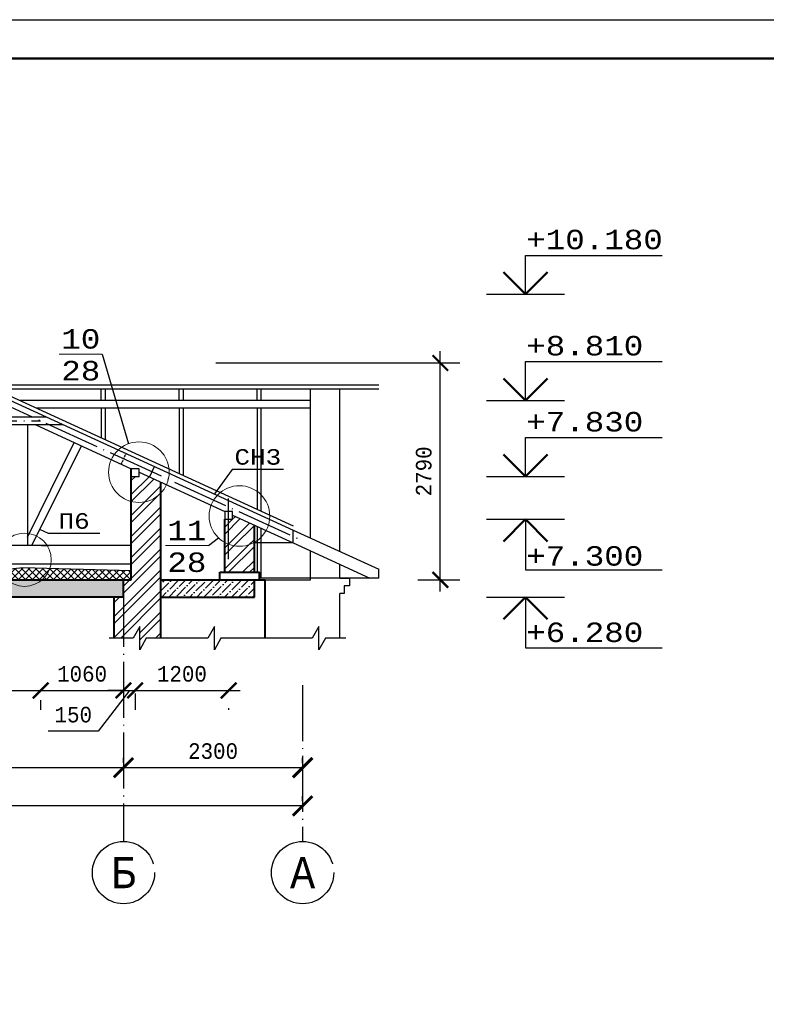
# Model space of a CAD drawing. Header units: millimetres. Extents: x -17 to 2655, y -428 to 194.
# Tile 30 of 47: x 1046 to 1142, y 68 to 194. Entities that reach past the tile are written whole.
import ezdxf
from ezdxf.enums import TextEntityAlignment as Align

# ---------------------------------------------------------------- set-up
doc = ezdxf.new("R2010")
doc.units = ezdxf.units.MM
doc.linetypes.add('ACAD_ISO02W100', pattern=[15, 12, -3])
doc.linetypes.add('ACAD_ISO04W100', pattern=[30, 24, -3, 0, -3])
for name, color, linetype in [('лист а3', 7, 'Continuous'), ('Оси', 3, 'ACAD_ISO04W100'), ('Размеры', 5, 'Continuous'), ('текст', 7, 'Continuous'), ('тонкий', 251, 'Continuous')]:
    doc.layers.add(name, color=color, linetype=linetype)
doc.layers.add('Стены', color=32, linetype='Continuous', lineweight=40)
doc.layers.add('стропила', color=40, linetype='Continuous', lineweight=30)
doc.styles.get("Standard").update_dxf_attribs({"font": 'COUR.TTF', "width": 0.8, "height": 2})
doc.styles.add('style1', font='COUR.TTF')
doc.dimstyles.new('100', dxfattribs={"dimtxt": 2, "dimasz": 2.5, "dimexe": 1.25, "dimexo": 0.625, "dimgap": 1, "dimtad": 1, "dimdec": 0, "dimlfac": 100, "dimtxsty": 'Standard', "dimblk": 'ARCHTICK', "dimcen": 2.5, "dimadec": 0, "dimazin": 0, "dimtfac": 1, "dimtdec": 0, "dimtmove": 0, "dimatfit": 3, "dimfxl": 0, "dimarcsym": 0})
doc.dimstyles.get("Standard").update_dxf_attribs({"dimtxt": 2, "dimasz": 2, "dimexe": 2.5, "dimexo": 2.5, "dimgap": 1, "dimtad": 1, "dimdec": 0, "dimzin": 0, "dimdsep": 46, "dimtxsty": 'Standard', "dimblk": 'ARCHTICK', "dimcen": -3, "dimdle": 1.5, "dimadec": 0, "dimazin": 0, "dimtfac": 0.75, "dimtdec": 0, "dimtofl": 0, "dimtmove": 0, "dimatfit": 3, "dimldrblk": 'ARCHTICK', "dimfxl": 0, "dimtvp": 1.5, "dimtolj": 1, "dimtzin": 0, "dimarcsym": 0})

# ---------------------------------------------------------------- blocks, each defined once
blk = doc.blocks.new('_ArchTick')
at = {"color": 0, "linetype": 'ByBlock', "const_width": 0.15}
blk.add_lwpolyline([(-0.5, -0.5), (0.5, 0.5)], dxfattribs=at)
blk = doc.blocks.new('*D2')
at = {"layer": 'Defpoints', "color": 0}
for p in [(1059.24, 98.4), (1059.24, 98.4), (1082.24, 98.4)]:
    blk.add_point(p, dxfattribs=at)
at = {"layer": 'Размеры', "color": 0, "lineweight": -2}
for p, q in [((1059.24, 99.02), (1059.24, 99.65)), ((1082.24, 99.02), (1082.24, 99.65)), ((1082.24, 98.4), (1059.24, 98.4))]:
    blk.add_line(p, q, dxfattribs=at)
at = {"layer": 'Размеры', "color": 0, "lineweight": -2, "xscale": 2.5, "yscale": 2.5, "zscale": 2.5, "rotation": 180}
blk.add_blockref('_ArchTick', (1059.24, 98.4), dxfattribs=at)
at = {"layer": 'Размеры', "color": 0, "lineweight": -2, "xscale": 2.5, "yscale": 2.5, "zscale": 2.5}
blk.add_blockref('_ArchTick', (1082.24, 98.4), dxfattribs=at)
at = {"layer": 'Размеры', "color": 0, "insert": (1070.74, 100.52), "char_height": 2, "attachment_point": 5}
blk.add_mtext('2300', dxfattribs=at)
blk = doc.blocks.new('*D3')
at = {"layer": 'Defpoints', "color": 0}
for p in [(1024.54, 98.4), (1024.54, 98.4), (1059.24, 98.4)]:
    blk.add_point(p, dxfattribs=at)
at = {"layer": 'Размеры', "color": 0, "lineweight": -2}
for p, q in [((1024.54, 99.02), (1024.54, 99.65)), ((1059.24, 99.02), (1059.24, 99.65)), ((1059.24, 98.4), (1024.54, 98.4))]:
    blk.add_line(p, q, dxfattribs=at)
at = {"layer": 'Размеры', "color": 0, "lineweight": -2, "xscale": 2.5, "yscale": 2.5, "zscale": 2.5, "rotation": 180}
blk.add_blockref('_ArchTick', (1024.54, 98.4), dxfattribs=at)
at = {"layer": 'Размеры', "color": 0, "lineweight": -2, "xscale": 2.5, "yscale": 2.5, "zscale": 2.5}
blk.add_blockref('_ArchTick', (1059.24, 98.4), dxfattribs=at)
at = {"layer": 'Размеры', "color": 0, "insert": (1041.89, 100.52), "char_height": 2, "attachment_point": 5}
blk.add_mtext('3470', dxfattribs=at)
blk = doc.blocks.new('*D7')
at = {"layer": 'Defpoints', "color": 0}
for p in [(950.04, 93.49), (950.04, 93.49), (1082.24, 93.49)]:
    blk.add_point(p, dxfattribs=at)
at = {"layer": 'Размеры', "color": 0, "lineweight": -2}
for p, q in [((950.04, 94.11), (950.04, 94.74)), ((1082.24, 94.11), (1082.24, 94.74)), ((1082.24, 93.49), (950.04, 93.49))]:
    blk.add_line(p, q, dxfattribs=at)
at = {"layer": 'Размеры', "color": 0, "lineweight": -2, "xscale": 2.5, "yscale": 2.5, "zscale": 2.5, "rotation": 180}
blk.add_blockref('_ArchTick', (950.04, 93.49), dxfattribs=at)
at = {"layer": 'Размеры', "color": 0, "lineweight": -2, "xscale": 2.5, "yscale": 2.5, "zscale": 2.5}
blk.add_blockref('_ArchTick', (1082.24, 93.49), dxfattribs=at)
at = {"layer": 'Размеры', "color": 0, "insert": (1011, 95.61), "char_height": 2, "attachment_point": 5}
blk.add_mtext('13220', dxfattribs=at)
blk = doc.blocks.new('*D123')
at = {"layer": 'Defpoints', "color": 0}
for p in [(1032.38, 113.6), (1048.59, 109.58), (1048.59, 108.32)]:
    blk.add_point(p, dxfattribs=at)
at = {"layer": 'Размеры', "color": 0, "lineweight": -2}
for p, q in [((1032.38, 111.1), (1032.38, 105.82)), ((1030.88, 108.32), (1050.09, 108.32)), ((1048.59, 107.08), (1048.59, 105.82))]:
    blk.add_line(p, q, dxfattribs=at)
at = {"layer": 'Размеры', "color": 0, "lineweight": -2, "xscale": 2, "yscale": 2, "zscale": 2, "rotation": 180}
blk.add_blockref('_ArchTick', (1032.38, 108.32), dxfattribs=at)
at = {"layer": 'Размеры', "color": 0, "lineweight": -2, "xscale": 2, "yscale": 2, "zscale": 2}
blk.add_blockref('_ArchTick', (1048.59, 108.32), dxfattribs=at)
at = {"layer": 'Размеры', "color": 0, "insert": (1040.49, 110.44), "char_height": 2, "attachment_point": 5}
blk.add_mtext('\\A1;1620', dxfattribs=at)
blk = doc.blocks.new('*D124')
at = {"layer": 'Defpoints', "color": 0}
for p in [(1059.24, 110.48), (1048.59, 109.58), (1059.24, 108.32)]:
    blk.add_point(p, dxfattribs=at)
at = {"layer": 'Размеры', "color": 0, "lineweight": -2}
for p, q in [((1047.09, 108.32), (1060.74, 108.32)), ((1059.24, 107.98), (1059.24, 105.82)), ((1048.59, 107.08), (1048.59, 105.82))]:
    blk.add_line(p, q, dxfattribs=at)
at = {"layer": 'Размеры', "color": 0, "lineweight": -2, "xscale": 2, "yscale": 2, "zscale": 2, "rotation": 180}
blk.add_blockref('_ArchTick', (1048.59, 108.32), dxfattribs=at)
at = {"layer": 'Размеры', "color": 0, "lineweight": -2, "xscale": 2, "yscale": 2, "zscale": 2}
blk.add_blockref('_ArchTick', (1059.24, 108.32), dxfattribs=at)
at = {"layer": 'Размеры', "color": 0, "insert": (1053.92, 110.44), "char_height": 2, "attachment_point": 5}
blk.add_mtext('\\A1;1060', dxfattribs=at)
blk = doc.blocks.new('*D125')
at = {"layer": 'Defpoints', "color": 0}
for p in [(1059.24, 110.26), (1060.74, 110.26), (1060.74, 108.32)]:
    blk.add_point(p, dxfattribs=at)
at = {"layer": 'Размеры', "color": 0, "lineweight": -2}
for p, q in [((1059.99, 108.32), (1056, 103.07)), ((1059.24, 108.32), (1057.24, 108.32)), ((1059.24, 108.32), (1060.74, 108.32)), ((1059.24, 107.76), (1059.24, 105.82)), ((1060.74, 108.32), (1062.74, 108.32)), ((1060.74, 107.76), (1060.74, 105.82)), ((1056, 103.07), (1049.58, 103.07))]:
    blk.add_line(p, q, dxfattribs=at)
at = {"layer": 'Размеры', "color": 0, "lineweight": -2, "xscale": 2, "yscale": 2, "zscale": 2}
blk.add_blockref('_ArchTick', (1059.24, 108.32), dxfattribs=at)
at = {"layer": 'Размеры', "color": 0, "lineweight": -2, "xscale": 2, "yscale": 2, "zscale": 2, "rotation": 180}
blk.add_blockref('_ArchTick', (1060.74, 108.32), dxfattribs=at)
at = {"layer": 'Размеры', "color": 0, "insert": (1052.79, 105.2), "char_height": 2, "attachment_point": 5}
blk.add_mtext('\\A1;150', dxfattribs=at)
blk = doc.blocks.new('*D126')
at = {"layer": 'Defpoints', "color": 0}
for p in [(1060.74, 110.43), (1072.74, 108.56), (1072.74, 108.32)]:
    blk.add_point(p, dxfattribs=at)
at = {"layer": 'Размеры', "color": 0, "lineweight": -2}
for p, q in [((1059.24, 108.32), (1074.24, 108.32)), ((1060.74, 107.93), (1060.74, 105.82)), ((1072.74, 106.06), (1072.74, 105.82))]:
    blk.add_line(p, q, dxfattribs=at)
at = {"layer": 'Размеры', "color": 0, "lineweight": -2, "xscale": 2, "yscale": 2, "zscale": 2, "rotation": 180}
blk.add_blockref('_ArchTick', (1060.74, 108.32), dxfattribs=at)
at = {"layer": 'Размеры', "color": 0, "lineweight": -2, "xscale": 2, "yscale": 2, "zscale": 2}
blk.add_blockref('_ArchTick', (1072.74, 108.32), dxfattribs=at)
at = {"layer": 'Размеры', "color": 0, "insert": (1066.74, 110.44), "char_height": 2, "attachment_point": 5}
blk.add_mtext('\\A1;1200', dxfattribs=at)
blk = doc.blocks.new('*D130')
at = {"layer": 'Defpoints', "color": 0}
for p in [(1068.6, 150.38), (1099.92, 150.38), (1094.52, 122.53)]:
    blk.add_point(p, dxfattribs=at)
at = {"layer": 'Размеры', "color": 0, "lineweight": -2}
for p, q in [((1099.92, 121.03), (1099.92, 151.88)), ((1071.1, 150.38), (1102.42, 150.38)), ((1097.02, 122.53), (1102.42, 122.53))]:
    blk.add_line(p, q, dxfattribs=at)
at = {"layer": 'Размеры', "color": 0, "lineweight": -2, "xscale": 2, "yscale": 2, "zscale": 2}
for p, rotation in [((1099.92, 150.38), 90), ((1099.92, 122.53), 270)]:
    blk.add_blockref('_ArchTick', p, dxfattribs=dict(at, rotation=rotation))
at = {"layer": 'Размеры', "color": 0, "insert": (1097.8, 136.46), "char_height": 2, "attachment_point": 5, "rotation": 90}
blk.add_mtext('\\A1;2790', dxfattribs=at)

msp = doc.modelspace()

# ---------------------------------------------------------------- hatches: boundary and pattern name
at = {"layer": 'тонкий'}
h = msp.add_hatch(dxfattribs=at)
h.set_pattern_fill('ANSI32', color=256, scale=0.2, style=0)
h.paths.add_polyline_path([(1059.2384, 120.3266), (1058.0384, 120.3266), (1058.0384, 115.0488), (1059.2384, 115.0488)])
h.paths.add_polyline_path([(1059.2384, 115.0488), (1060.4675, 115.0488), (1061.3203, 116.5488), (1061.3203, 113.5488), (1062.1583, 115.0488), (1064.0384, 115.0488), (1064.0384, 133.676, -0.27275241), (1060.2384, 132.5881), (1060.2384, 122.5266), (1059.2384, 122.5266), (1059.2384, 120.3266)])
h.paths.add_polyline_path([(1064.0384, 133.676), (1064.0384, 135.0587), (1061.2384, 136.3419), (1061.2384, 135.8002), (1060.2384, 135.8002), (1060.2384, 132.5881, 0.27275241)])
h.paths.add_polyline_path([(1072.2384, 123.5266), (1076.0384, 123.5266), (1076.0384, 127.3352, -0.26064411), (1072.2384, 127.3214)])
h.paths.add_polyline_path([(1073.2384, 130.8426), (1073.2384, 130.3009), (1072.7384, 130.3009), (1072.7384, 127.0888, 0.22311943), (1076.0384, 127.3352), (1076.0384, 129.5594)])
h.paths.add_polyline_path([(1072.7384, 130.3009), (1072.2384, 130.3009), (1072.2384, 127.3214, 0.03546238), (1072.7384, 127.0888)])
h = msp.add_hatch(dxfattribs=at)
h.set_pattern_fill('ANSI37', color=256, scale=0.2, style=0)
h.paths.add_polyline_path([(1001.9212, 123.793), (1000.6384, 123.7065), (1000.6384, 122.5266), (1001.0563, 122.5266, 0.11362653)])
h.paths.add_polyline_path([(1013.0102, 123.7286), (1011.0726, 123.6267), (1002.8982, 123.8589), (1001.9212, 123.793, -0.11362653), (1001.0563, 122.5266), (1013.8953, 122.5266, -0.1105245)])
h.paths.add_polyline_path([(1019.3939, 124.0644), (1013.0102, 123.7286, 0.1105245), (1013.8953, 122.5266), (1018.3816, 122.5266, 0.13720722)])
h.paths.add_polyline_path([(1022.6384, 124.0091), (1019.8191, 124.0868), (1019.3939, 124.0644, -0.13720722), (1018.3816, 122.5266), (1022.6384, 122.5266)])
h.paths.add_polyline_path([(1026.4384, 123.9043), (1022.6384, 124.0091), (1022.6384, 122.5266), (1026.4384, 122.5266)])
h.paths.add_polyline_path([(1043.3681, 123.827), (1040.9029, 123.9028), (1036.944, 123.7187), (1031.9722, 123.9948), (1026.4941, 123.9028), (1026.4384, 123.9043), (1026.4384, 122.5266), (1044.2946, 122.5266, -0.11843212)])
h.paths.add_polyline_path([(1049.7682, 123.9894), (1046.289, 124.0868), (1043.8952, 123.8107), (1043.3681, 123.827, 0.11843212), (1044.2946, 122.5266), (1048.7809, 122.5266, 0.13131453)])
h.paths.add_polyline_path([(1060.2384, 123.6961), (1049.7682, 123.9894, -0.13131453), (1048.7809, 122.5266), (1060.2384, 122.5266)])
h = msp.add_hatch(dxfattribs=at)
h.set_pattern_fill('ANSI36', color=256, scale=0.2, style=0)
h.paths.add_polyline_path([(996.4206, 122.5266), (951.8314, 122.5266, -0.11711735), (950.0384, 120.6706), (950.0384, 120.3266), (998.0384, 120.3266), (998.0384, 121.693, -0.13557404)])
h.paths.add_polyline_path([(951.8314, 122.5266), (950.0384, 122.5266), (950.0384, 120.6706, 0.11711735)])
h.paths.add_polyline_path([(1015.293, 121.7937, -0.11702653), (1013.8953, 122.5266), (1001.0563, 122.5266, -0.13557404), (999.4384, 121.693), (999.4384, 120.3266), (1014.2196, 120.3266)])
h.paths.add_polyline_path([(998.0384, 122.5266), (996.4206, 122.5266, 0.13557404), (998.0384, 121.693)], flags=17)
h.paths.add_polyline_path([(1001.0563, 122.5266), (999.4384, 122.5266), (999.4384, 121.693, 0.13557404)])
h.paths.add_polyline_path([(1018.3816, 122.5266), (1013.8953, 122.5266, 0.37408795)])
h.paths.add_polyline_path([(1045.3669, 121.8943, -0.09182193), (1044.2946, 122.5266), (1018.3816, 122.5266, -0.24627973), (1015.293, 121.7937), (1014.2196, 120.3266), (1043.4818, 120.3266)])
h.paths.add_polyline_path([(1059.2384, 122.5266), (1048.7809, 122.5266, -0.27289231), (1045.3669, 121.8943), (1043.4818, 120.3266), (1059.2384, 120.3266)])
h.paths.add_polyline_path([(1048.7809, 122.5266), (1044.2946, 122.5266, 0.37408795)])
h = msp.add_hatch(dxfattribs=at)
h.set_pattern_fill('ANSI36', color=256, scale=0.2, style=0)
h.paths.add_polyline_path([(1076.0384, 122.5266), (1064.0384, 122.5266), (1064.0384, 120.3204), (1076.0384, 120.3204)])

# ---------------------------------------------------------------- linework, layer by layer
for p, q in [((1110.8635, 164.2018), (1128.4246, 164.2018)), ((1110.8635, 159.2018), (1110.8635, 164.2018)), ((1105.8635, 159.2018), (1115.8635, 159.2018)), ((1110.8635, 150.5636), (1128.4246, 150.5636)), ((1110.8635, 145.5636), (1110.8635, 150.5636)), ((1105.8635, 145.5636), (1115.8635, 145.5636)), ((1110.8635, 140.8002), (1128.4246, 140.8002)), ((1110.8635, 135.8002), (1110.8635, 140.8002)), ((1105.8635, 135.8002), (1115.8635, 135.8002)), ((1105.8635, 130.3009), (1115.8635, 130.3009)), ((1110.8635, 130.3009), (1110.8635, 123.7927)), ((1110.8635, 123.7927), (1128.4246, 123.7927)), ((1105.8635, 120.3204), (1115.8635, 120.3204)), ((1110.8635, 120.3204), (1110.8635, 113.8123)), ((1110.8635, 113.8123), (1128.4246, 113.8123))]:
    msp.add_line(p, q)
at = {"lineweight": 50}
for p, q in [((1110.8635, 159.2018), (1108.0351, 162.0303)), ((1110.8635, 159.2018), (1113.692, 162.0303)), ((1110.8635, 145.5636), (1108.0351, 148.392)), ((1110.8635, 145.5636), (1113.692, 148.392)), ((1110.8635, 135.8002), (1108.0351, 138.6286)), ((1110.8635, 135.8002), (1113.692, 138.6286)), ((1110.8635, 130.3009), (1108.0351, 127.4724)), ((1110.8635, 130.3009), (1113.692, 127.4724)), ((1110.8635, 120.3204), (1108.0351, 117.492)), ((1110.8635, 120.3204), (1113.692, 117.492))]:
    msp.add_line(p, q, dxfattribs=at)
at = {"layer": 'лист а3', "color": 7}
msp.add_lwpolyline([(876.4349, -102.5277), (876.4349, 194.4723), (1296.4349, 194.4723), (1296.4349, -102.5277), (876.4349, -102.5277)], dxfattribs=at)
at = {"layer": 'лист а3', "color": 7, "lineweight": 50}
msp.add_lwpolyline([(896.4349, 189.4723), (1291.4349, 189.4723), (1291.4349, -97.5277), (896.4349, -97.5277), (896.4349, 189.4723)], dxfattribs=at)
at = {"layer": 'Оси', "ltscale": 0.3}
for p, q in [((1016.157, 157.8266), (1082.2745, 127.5266)), ((983.7185, 142.9613), (1048.5945, 142.9613))]:
    msp.add_line(p, q, dxfattribs=at)
at = {"layer": 'Оси'}
msp.add_line((1072.7384, 125.1964), (1072.7384, 132.978), dxfattribs=at)
at = {"layer": 'Оси', "ltscale": 0.3}
for points in [[(1059.2384, 121.1105), (1059.2384, 88.9214)], [(1082.2384, 109.016), (1082.2384, 88.9214)]]:
    msp.add_lwpolyline(points, dxfattribs=at)
at = {"layer": 'Оси'}
for centre in [(1059.2384, 84.9214), (1082.2384, 84.9214)]:
    msp.add_circle(centre, 4, dxfattribs=at)
at = {"layer": 'Стены'}
for p, q in [((1060.2384, 122.5266), (1060.2384, 136.8002)), ((1064.0384, 115.0488), (1064.0384, 135.0587)), ((1072.2384, 123.5266), (1072.2384, 130.3009)), ((1076.0384, 123.5266), (1076.0384, 129.5594)), ((1071.5884, 122.5266), (1071.5884, 123.5266)), ((1071.5884, 123.5266), (1076.6884, 123.5266)), ((1076.6884, 122.5266), (1076.6884, 123.5266)), ((999.4384, 122.5266), (1060.2384, 122.5266)), ((1059.2384, 120.3266), (1059.2384, 122.5266)), ((1064.0384, 122.5266), (1077.4384, 122.5266)), ((1076.0384, 120.3204), (1076.0384, 122.5266)), ((999.4384, 120.3266), (1059.2384, 120.3266)), ((1058.0384, 115.055), (1058.0384, 120.3266)), ((1064.0384, 120.3204), (1076.0384, 120.3204))]:
    msp.add_line(p, q, dxfattribs=at)
msp.add_lwpolyline([(1077.4384, 115.0488), (1077.4384, 115.0488), (1077.4384, 122.5266)], dxfattribs=at)
at = {"layer": 'стропила'}
for p, q in [((1016.1563, 158.6519), (1081.0384, 128.9181)), ((1016.1564, 159.2018), (1081.0384, 129.4681)), ((983.0093, 143.4613), (1049.3037, 143.4613)), ((980.8272, 142.4613), (1051.4858, 142.4613)), ((1047.8853, 142.4613), (1060.2384, 136.8002)), ((1062.595, 135.7202), (1063.2199, 137.0839)), ((1061.2384, 136.3419), (1072.2384, 131.3009)), ((1073.2384, 130.8426), (1081.0384, 127.2681)), ((1081.0384, 127.2681), (1076.0384, 127.2681))]:
    msp.add_line(p, q, dxfattribs=at)
at = {"layer": 'стропила', "linetype": 'ACAD_ISO02W100', "lineweight": -3, "ltscale": 0.02}
msp.add_line((1058.9586, 137.3867), (1059.5836, 138.7503), dxfattribs=at)
at = {"layer": 'стропила'}
for points in [[(1061.2384, 135.8002), (1061.2384, 136.8002), (1060.2384, 136.8002), (1060.2384, 135.8002), (1061.2384, 135.8002)], [(1073.2384, 130.3009), (1073.2384, 131.3009), (1072.2384, 131.3009), (1072.2384, 130.3009), (1073.2384, 130.3009)], [(1081.0384, 127.2681), (1081.0384, 128.9181)]]:
    msp.add_lwpolyline(points, dxfattribs=at)
at = {"layer": 'тонкий', "lineweight": 0}
for p, q in [((1050.9898, 151.5277), (1056.5147, 151.5277)), ((1064.6139, 126.922), (1070.1388, 126.922))]:
    msp.add_line(p, q, dxfattribs=at)
at = {"layer": 'тонкий'}
for p, q in [((1056.5147, 151.5277), (1059.8849, 140.0139)), ((1041.5523, 147.5636), (1092.0384, 147.5636)), ((1042.6434, 147.0636), (1092.0384, 147.0636)), ((1083.2384, 127.9099), (1083.2384, 147.0636)), ((1087.0384, 126.1684), (1087.0384, 147.0636)), ((1083.2384, 145.5636), (1045.9165, 145.5636)), ((1083.2384, 144.5636), (1048.0986, 144.5636)), ((1056.3835, 144.5636), (1056.3835, 140.7668)), ((1056.8835, 144.5636), (1056.8835, 140.5377)), ((1066.3835, 144.5636), (1066.3835, 136.1841)), ((1066.8835, 144.5636), (1066.8835, 135.9549)), ((1076.3835, 144.5636), (1076.3835, 131.6013)), ((1076.8835, 144.5636), (1076.8835, 131.3722)), ((1046.8984, 128.0108), (1052.9144, 140.1566)), ((1047.4774, 126.9266), (1053.8239, 139.7398)), ((1073.192, 136.6906), (1070.9199, 133.5552)), ((1079.7846, 136.6906), (1073.192, 136.6906)), ((1049.5977, 128.463), (1048.5062, 129.0037)), ((1076.3835, 129.4013), (1076.3835, 123.5266)), ((1076.8835, 129.1722), (1076.8835, 122.7605)), ((1056.1903, 128.463), (1049.5977, 128.463)), ((1070.1388, 126.922), (1071.4264, 127.9214)), ((1081.0384, 128.9181), (1092.0384, 123.8771)), ((1060.2384, 126.9266), (1038.6384, 126.9266)), ((1048.6884, 126.9266), (1049.6884, 126.9266)), ((1081.0384, 127.2681), (1090.8744, 122.7605)), ((1083.2384, 122.5266), (1083.2384, 126.2599)), ((1060.2384, 124.5266), (1038.6384, 124.5266)), ((1087.0384, 122.7605), (1087.0384, 124.5184)), ((1092.0384, 122.7605), (1076.6884, 122.7605)), ((1092.0384, 122.7605), (1092.0384, 123.8771)), ((1077.4384, 122.5266), (1083.2384, 122.5266)), ((1087.0384, 115.0488), (1087.0384, 120.7605))]:
    msp.add_line(p, q, dxfattribs=at)
at = {"layer": 'тонкий', "color": 4}
msp.add_line((1073.2384, 131.4167), (1073.2384, 131.4218), dxfattribs=at)
at = {"layer": 'тонкий'}
for points in [[(1056.3835, 145.5636), (1056.3835, 147.0636), (1056.8835, 147.0636), (1056.8835, 145.5636), (1056.3835, 145.5636)], [(1066.3835, 145.5636), (1066.3835, 147.0636), (1066.8835, 147.0636), (1066.8835, 145.5636), (1066.3835, 145.5636)], [(1076.3835, 145.5636), (1076.3835, 147.0636), (1076.8835, 147.0636), (1076.8835, 145.5636), (1076.3835, 145.5636)], [(1046.8984, 142.4613), (1046.8984, 126.9266)], [(1060.2384, 123.6961), (1046.289, 124.0868), (1043.8952, 123.8107), (1040.9029, 123.9028), (1036.944, 123.7187), (1031.9722, 123.9948), (1026.4941, 123.9028), (1019.8191, 124.0868), (1011.0726, 123.6267), (1002.8982, 123.8589), (1000.6384, 123.7065)], [(1087.0384, 122.7605), (1088.2384, 122.7605), (1088.2384, 121.7605), (1087.5884, 121.7605), (1087.5884, 120.7605), (1087.0384, 120.7605)]]:
    msp.add_lwpolyline(points, dxfattribs=at)
at = {"layer": 'тонкий', "color": 7}
for points in [[(1064.7849, 115.0488), (1062.1583, 115.0488), (1061.3203, 113.5488), (1061.3203, 116.5488), (1060.4675, 115.0488), (1057.4095, 115.0488)], [(1080.4095, 115.0488), (1071.7535, 115.0488), (1070.9155, 113.5488), (1070.9155, 116.5488), (1070.0628, 115.0488), (1064.7849, 115.0488)], [(1087.7849, 115.0488), (1085.1583, 115.0488), (1084.3203, 113.5488), (1084.3203, 116.5488), (1083.4675, 115.0488), (1080.4095, 115.0488)]]:
    msp.add_lwpolyline(points, dxfattribs=at)
at = {"layer": 'тонкий', "lineweight": 0}
for centre, radius in [((1061.2155, 136.3559), 3.8925), ((1074.1261, 130.7255), 3.8925), ((1046.5378, 125.1052), 3.4177)]:
    msp.add_circle(centre, radius, dxfattribs=at)

# ---------------------------------------------------------------- texts
for s, p in [('СН3', (1076.4883, 138.3159)), ('П6', (1052.894, 130.0884))]:
    msp.add_text(s, height=2).set_placement(p, align=Align.MIDDLE_CENTER)
at = {"width": 0.8}
for s, p in [('Б', (1059.2384, 84.9214)), ('A', (1082.2384, 84.9214))]:
    msp.add_text(s, height=4, dxfattribs=at).set_placement(p, align=Align.MIDDLE_CENTER)
at = {"layer": 'текст', "style": 'style1'}
for s, p in [('+10.180', (1110.9509, 164.9889)), ('+8.810', (1110.9509, 151.3507)), ('+7.830', (1110.9509, 141.5873)), ('+7.300', (1110.9509, 124.3468)), ('+6.280', (1110.9509, 114.5398))]:
    msp.add_text(s, height=2.5, dxfattribs=at).set_placement(p)
for s, p in [('10', (1053.7523, 153.4766)), ('11', (1067.3763, 128.8709))]:
    msp.add_text(s, height=2.5, dxfattribs=at).set_placement(p, align=Align.MIDDLE_CENTER)
at = {"layer": 'текст', "color": 0, "style": 'style1'}
for p in [(1053.7523, 149.3972), (1067.3763, 124.7914)]:
    msp.add_text('28', height=2.5, rotation=360, dxfattribs=at).set_placement(p, align=Align.MIDDLE_CENTER)

# ---------------------------------------------------------------- dimensions: what is measured, and where the dimension line sits
at = {"layer": 'Размеры'}
dim = msp.add_linear_dim(base=(1099.9213, 150.3837), p1=(1094.5246, 122.5266), p2=(1068.6001, 150.3837), angle=90, text='2790', dimstyle='Standard', dxfattribs=at)
dim.commit()
dim.dimension.update_dxf_attribs({"geometry": '*D130', "text_midpoint": (1097.7974, 136.4552)})
for base, p1, p2, text, picture, middle in [((1048.5945, 108.3204), (1032.3757, 113.6032), (1048.5945, 109.576), '1620', '*D123', (1040.4851, 110.4443)), ((1059.2384, 108.3204), (1048.5945, 109.576), (1059.2384, 110.4822), '1060', '*D124', (1053.9165, 110.4443)), ((1072.7384, 108.3204), (1060.7384, 110.4272), (1072.7384, 108.5645), '1200', '*D126', (1066.7384, 110.4443))]:
    dim = msp.add_linear_dim(base=base, p1=p1, p2=p2, text=text, dimstyle='Standard', override={"dimtmove": 1}, dxfattribs=at)
    dim.commit()
    dim.dimension.update_dxf_attribs({"geometry": picture, "text_midpoint": middle})
dim = msp.add_linear_dim(base=(1060.7384, 108.3204), p1=(1059.2384, 110.2624), p2=(1060.7384, 110.2624), text='150', dimstyle='Standard', override={"dimtmove": 1}, dxfattribs=at)
dim.commit()
dim.dimension.update_dxf_attribs({"geometry": '*D125', "text_midpoint": (1054.9968, 103.0725), "dimtype": 160})
dim = msp.add_linear_dim(base=(1024.5384, 98.3981), p1=(1059.2384, 98.3981), p2=(1024.5384, 98.3981), angle=180, dimstyle='100', override={"dimtmove": 1}, dxfattribs=at)
dim.commit()
dim.dimension.update_dxf_attribs({"geometry": '*D3', "text_midpoint": (1041.8884, 100.5221)})
dim = msp.add_linear_dim(base=(1059.2384, 98.3981), p1=(1082.2384, 98.3981), p2=(1059.2384, 98.3981), angle=180, dimstyle='100', dxfattribs=at)
dim.commit()
dim.dimension.update_dxf_attribs({"geometry": '*D2', "text_midpoint": (1070.7384, 100.5221)})
dim = msp.add_linear_dim(base=(950.0384, 93.4876), p1=(1082.2384, 93.4876), p2=(950.0384, 93.4876), angle=180, dimstyle='100', dxfattribs=at)
dim.commit()
dim.dimension.update_dxf_attribs({"geometry": '*D7', "text_midpoint": (1011.003, 93.4876), "dimtype": 160})

doc.saveas('drawing.dxf')
